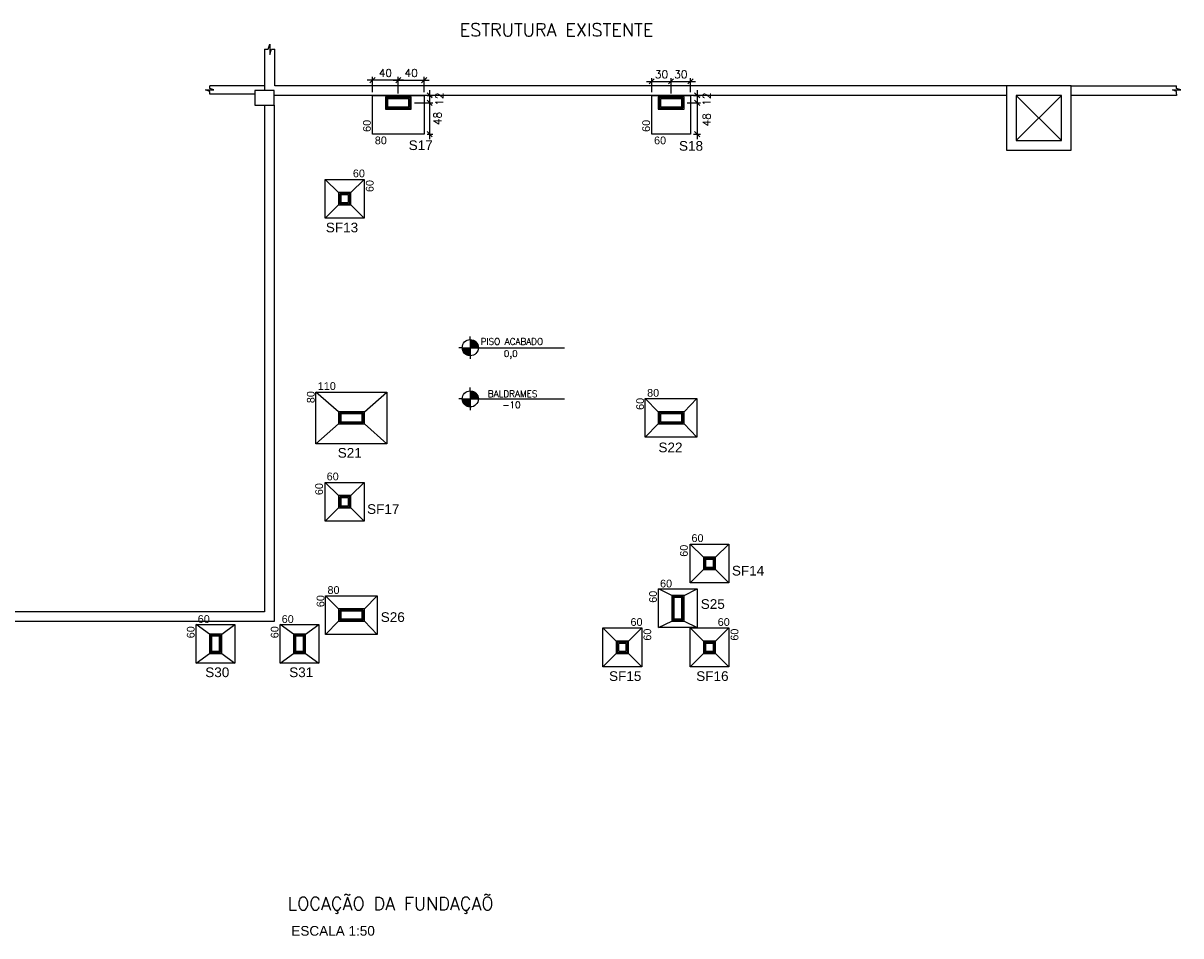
# Model space of a CAD drawing. Extents: x -5222 to 5932, y -4810 to 970.
# Tile 4 of 7: x 1784 to 3577, y -4810 to -3396. Entities that reach past the tile are written whole.
import ezdxf

# ---------------------------------------------------------------- set-up
doc = ezdxf.new("R2010")
doc.units = 0
doc.header["$MEASUREMENT"] = 0
doc.layers.get('0').update_dxf_attribs({"linetype": 'CONTINUOUS'})
doc.layers.get('Defpoints').update_dxf_attribs({"linetype": 'CONTINUOUS'})
doc.layers.add('1', color=7, linetype='CONTINUOUS')
doc.layers.add('5', color=3, linetype='CONTINUOUS')
doc.styles.get("Standard").update_dxf_attribs({"font": 'ROMANS.SHX'})
doc.dimstyles.get("Standard").update_dxf_attribs({"dimtxt": 0.18, "dimasz": 0.18, "dimexe": 0.18, "dimexo": 0.0625, "dimgap": 0.09, "dimtad": 0, "dimtih": 1, "dimtoh": 1, "dimdec": 4, "dimzin": 0, "dimdsep": 46, "dimtxsty": 'Standard', "dimcen": 0.09, "dimadec": 0, "dimazin": 0, "dimtfac": 1, "dimtdec": 4, "dimtofl": 0, "dimtmove": 0, "dimatfit": 3, "dimfxl": 0, "dimtolj": 1, "dimtzin": 0, "dimarcsym": 0})

# ---------------------------------------------------------------- blocks, each defined once
blk = doc.blocks.new('_Oblique')
at = {"color": 0, "linetype": 'ByBlock', "lineweight": -2}
blk.add_line((-0.5, -0.5), (0.5, 0.5), dxfattribs=at)
blk = doc.blocks.new('*D30')
at = {"color": 0, "linetype": 'Continuous', "lineweight": -3}
blk.add_line((2372.9, -3484.4), (2316.9, -3484.4), dxfattribs=at)
at = {"color": 0, "linetype": 'Continuous', "lineweight": -2}
for p, q in [((2324.9, -3503.1), (2324.9, -3479.4)), ((2364.9, -3505.2), (2364.9, -3479.4))]:
    blk.add_line(p, q, dxfattribs=at)
at = {"layer": 'Defpoints', "color": 0, "linetype": 'Continuous'}
for p in [(2324.9, -3484.4), (2324.9, -3508.1), (2364.9, -3510.2)]:
    blk.add_point(p, dxfattribs=at)
at = {"color": 0, "linetype": 'Continuous', "lineweight": -3, "xscale": 8, "yscale": 8, "zscale": 8, "rotation": 180}
blk.add_blockref('_Oblique', (2324.9, -3484.4), dxfattribs=at)
at = {"color": 0, "linetype": 'Continuous', "lineweight": -3, "xscale": 8, "yscale": 8, "zscale": 8}
blk.add_blockref('_Oblique', (2364.9, -3484.4), dxfattribs=at)
at = {"color": 0, "linetype": 'Continuous', "insert": (2344.9, -3473.4), "char_height": 12, "attachment_point": 5}
blk.add_mtext('\\A1;40', dxfattribs=at)
blk = doc.blocks.new('*D31')
at = {"color": 0, "linetype": 'Continuous', "lineweight": -3}
blk.add_line((2356.9, -3484.4), (2412.9, -3484.4), dxfattribs=at)
at = {"color": 0, "linetype": 'Continuous', "lineweight": -2}
for p, q in [((2364.9, -3505.2), (2364.9, -3479.4)), ((2404.9, -3503.1), (2404.9, -3479.4))]:
    blk.add_line(p, q, dxfattribs=at)
at = {"layer": 'Defpoints', "color": 0, "linetype": 'Continuous'}
for p in [(2404.9, -3484.4), (2364.9, -3510.2), (2404.9, -3508.1)]:
    blk.add_point(p, dxfattribs=at)
at = {"color": 0, "linetype": 'Continuous', "lineweight": -3, "xscale": 8, "yscale": 8, "zscale": 8, "rotation": 180}
blk.add_blockref('_Oblique', (2364.9, -3484.4), dxfattribs=at)
at = {"color": 0, "linetype": 'Continuous', "lineweight": -3, "xscale": 8, "yscale": 8, "zscale": 8}
blk.add_blockref('_Oblique', (2404.9, -3484.4), dxfattribs=at)
at = {"color": 0, "linetype": 'Continuous', "insert": (2384.9, -3473.4), "char_height": 12, "attachment_point": 5}
blk.add_mtext('\\A1;40', dxfattribs=at)
blk = doc.blocks.new('*D32')
at = {"color": 0, "linetype": 'Continuous', "lineweight": -2}
for p, q in [((2409.9, -3508.1), (2418.5, -3508.1)), ((2389.9, -3519.7), (2418.5, -3519.7))]:
    blk.add_line(p, q, dxfattribs=at)
at = {"color": 0, "linetype": 'Continuous', "lineweight": -3}
blk.add_line((2413.5, -3500.1), (2413.5, -3527.7), dxfattribs=at)
at = {"layer": 'Defpoints', "color": 0, "linetype": 'Continuous'}
for p in [(2404.9, -3508.1), (2384.9, -3519.7), (2413.5, -3519.7)]:
    blk.add_point(p, dxfattribs=at)
at = {"color": 0, "linetype": 'Continuous', "lineweight": -3, "xscale": 8, "yscale": 8, "zscale": 8}
for p, rotation in [((2413.5, -3508.1), 90), ((2413.5, -3519.7), 270)]:
    blk.add_blockref('_Oblique', p, dxfattribs=dict(at, rotation=rotation))
at = {"color": 0, "linetype": 'Continuous', "insert": (2428.7, -3513.9), "char_height": 12, "attachment_point": 5, "rotation": 90}
blk.add_mtext('\\A1;12', dxfattribs=at)
blk = doc.blocks.new('*D33')
at = {"color": 0, "linetype": 'Continuous', "lineweight": -3}
blk.add_line((2413.5, -3511.7), (2413.5, -3576.1), dxfattribs=at)
at = {"color": 0, "linetype": 'Continuous', "lineweight": -2}
for p, q in [((2390, -3519.7), (2418.5, -3519.7)), ((2409.9, -3568.1), (2418.5, -3568.1))]:
    blk.add_line(p, q, dxfattribs=at)
at = {"layer": 'Defpoints', "color": 0, "linetype": 'Continuous'}
for p in [(2385, -3519.7), (2404.9, -3568.1), (2413.5, -3568.1)]:
    blk.add_point(p, dxfattribs=at)
at = {"color": 0, "linetype": 'Continuous', "lineweight": -3, "xscale": 8, "yscale": 8, "zscale": 8}
for p, rotation in [((2413.5, -3519.7), 90), ((2413.5, -3568.1), 270)]:
    blk.add_blockref('_Oblique', p, dxfattribs=dict(at, rotation=rotation))
at = {"color": 0, "linetype": 'Continuous', "insert": (2425.7, -3543.9), "char_height": 12, "attachment_point": 5, "rotation": 90}
blk.add_mtext('\\A1;48', dxfattribs=at)
blk = doc.blocks.new('*D34')
at = {"color": 0, "linetype": 'Continuous', "lineweight": -3}
blk.add_line((2749.4, -3486.4), (2795.4, -3486.4), dxfattribs=at)
at = {"color": 0, "linetype": 'Continuous', "lineweight": -2}
for p, q in [((2757.4, -3503.1), (2757.4, -3481.4)), ((2787.4, -3505.2), (2787.4, -3481.4))]:
    blk.add_line(p, q, dxfattribs=at)
at = {"layer": 'Defpoints', "color": 0, "linetype": 'Continuous'}
for p in [(2787.4, -3486.4), (2757.4, -3508.1), (2787.4, -3510.2)]:
    blk.add_point(p, dxfattribs=at)
at = {"color": 0, "linetype": 'Continuous', "lineweight": -3, "xscale": 8, "yscale": 8, "zscale": 8, "rotation": 180}
blk.add_blockref('_Oblique', (2757.4, -3486.4), dxfattribs=at)
at = {"color": 0, "linetype": 'Continuous', "lineweight": -3, "xscale": 8, "yscale": 8, "zscale": 8}
blk.add_blockref('_Oblique', (2787.4, -3486.4), dxfattribs=at)
at = {"color": 0, "linetype": 'Continuous', "insert": (2772.4, -3475.4), "char_height": 12, "attachment_point": 5}
blk.add_mtext('\\A1;30', dxfattribs=at)
blk = doc.blocks.new('*D35')
at = {"color": 0, "linetype": 'Continuous', "lineweight": -3}
blk.add_line((2779.4, -3486.4), (2825.4, -3486.4), dxfattribs=at)
at = {"color": 0, "linetype": 'Continuous', "lineweight": -2}
for p, q in [((2787.4, -3505.1), (2787.4, -3481.4)), ((2817.4, -3503.1), (2817.4, -3481.4))]:
    blk.add_line(p, q, dxfattribs=at)
at = {"layer": 'Defpoints', "color": 0, "linetype": 'Continuous'}
for p in [(2817.4, -3486.4), (2787.4, -3510.1), (2817.4, -3508.1)]:
    blk.add_point(p, dxfattribs=at)
at = {"color": 0, "linetype": 'Continuous', "lineweight": -3, "xscale": 8, "yscale": 8, "zscale": 8, "rotation": 180}
blk.add_blockref('_Oblique', (2787.4, -3486.4), dxfattribs=at)
at = {"color": 0, "linetype": 'Continuous', "lineweight": -3, "xscale": 8, "yscale": 8, "zscale": 8}
blk.add_blockref('_Oblique', (2817.4, -3486.4), dxfattribs=at)
at = {"color": 0, "linetype": 'Continuous', "insert": (2802.4, -3475.4), "char_height": 12, "attachment_point": 5}
blk.add_mtext('\\A1;30', dxfattribs=at)
blk = doc.blocks.new('*D36')
at = {"color": 0, "linetype": 'Continuous', "lineweight": -2}
for p, q in [((2822.4, -3508.1), (2832.8, -3508.1)), ((2812.4, -3519.7), (2832.8, -3519.7))]:
    blk.add_line(p, q, dxfattribs=at)
at = {"color": 0, "linetype": 'Continuous', "lineweight": -3}
blk.add_line((2827.8, -3500.1), (2827.8, -3527.7), dxfattribs=at)
at = {"layer": 'Defpoints', "color": 0, "linetype": 'Continuous'}
for p in [(2817.4, -3508.1), (2807.4, -3519.7), (2827.8, -3519.7)]:
    blk.add_point(p, dxfattribs=at)
at = {"color": 0, "linetype": 'Continuous', "lineweight": -3, "xscale": 8, "yscale": 8, "zscale": 8}
for p, rotation in [((2827.8, -3508.1), 90), ((2827.8, -3519.7), 270)]:
    blk.add_blockref('_Oblique', p, dxfattribs=dict(at, rotation=rotation))
at = {"color": 0, "linetype": 'Continuous', "insert": (2842.4, -3513.9), "char_height": 12, "attachment_point": 5, "rotation": 90}
blk.add_mtext('\\A1;12', dxfattribs=at)
blk = doc.blocks.new('*D37')
at = {"color": 0, "linetype": 'Continuous', "lineweight": -3}
blk.add_line((2827.8, -3511.7), (2827.8, -3576.1), dxfattribs=at)
at = {"color": 0, "linetype": 'Continuous', "lineweight": -2}
for p, q in [((2812.5, -3519.7), (2832.8, -3519.7)), ((2822.4, -3568.1), (2832.8, -3568.1))]:
    blk.add_line(p, q, dxfattribs=at)
at = {"layer": 'Defpoints', "color": 0, "linetype": 'Continuous'}
for p in [(2807.5, -3519.7), (2817.4, -3568.1), (2827.8, -3568.1)]:
    blk.add_point(p, dxfattribs=at)
at = {"color": 0, "linetype": 'Continuous', "lineweight": -3, "xscale": 8, "yscale": 8, "zscale": 8}
for p, rotation in [((2827.8, -3519.7), 90), ((2827.8, -3568.1), 270)]:
    blk.add_blockref('_Oblique', p, dxfattribs=dict(at, rotation=rotation))
at = {"color": 0, "linetype": 'Continuous', "insert": (2842.4, -3546), "char_height": 12, "attachment_point": 5, "rotation": 90}
blk.add_mtext('\\A1;48', dxfattribs=at)

msp = doc.modelspace()

# ---------------------------------------------------------------- linework, layer by layer
at = {"linetype": 'Continuous'}
for p, q in [((2272.4455, -3658.6534), (2251.9455, -3638.1534)), ((2291.4455, -3658.6534), (2311.9455, -3638.1534)), ((2272.4455, -3677.6534), (2251.9455, -3698.1534)), ((2291.4455, -3677.6534), (2311.9455, -3698.1534)), ((2272.4455, -3998.1534), (2237.4455, -3967.6535)), ((2312.4455, -3998.1534), (2347.4455, -3967.6535)), ((2767.4467, -3998.1563), (2747.4467, -3977.6563)), ((2807.4467, -3998.1563), (2827.4467, -3977.6563)), ((2272.4464, -4017.1563), (2237.4455, -4047.6535)), ((2312.4464, -4017.1563), (2347.4455, -4047.6535)), ((2767.4467, -4017.1563), (2747.4467, -4037.6563)), ((2827.4467, -4037.6563), (2807.4467, -4017.1563)), ((2272.4455, -4128.1534), (2251.9455, -4107.6534)), ((2291.4455, -4128.1534), (2311.9455, -4107.6534)), ((2272.4455, -4147.1534), (2251.9455, -4167.6534)), ((2291.4455, -4147.1534), (2311.9455, -4167.6534)), ((2837.4467, -4223.6482), (2816.9467, -4203.1482)), ((2856.4467, -4223.6482), (2876.9467, -4203.1482)), ((2837.4467, -4242.6482), (2816.9467, -4263.1482)), ((2856.4467, -4242.6482), (2876.9467, -4263.1482)), ((2272.4464, -4303.6565), (2252.4464, -4283.1565)), ((2312.4464, -4303.6565), (2332.4464, -4283.1565)), ((2788.4467, -4282.6565), (2767.9467, -4272.6565)), ((2807.4467, -4282.6565), (2827.9467, -4272.6565)), ((2072.4462, -4342.6483), (2051.9462, -4327.6483)), ((2091.4462, -4342.6483), (2111.9462, -4327.6483)), ((2202.4464, -4342.6483), (2181.9464, -4327.6483)), ((2221.4463, -4342.6483), (2241.9464, -4327.6483)), ((2272.4464, -4322.6565), (2252.4464, -4343.1565)), ((2332.4464, -4343.1565), (2312.4464, -4322.6565)), ((2702.4123, -4353.6482), (2681.9123, -4333.1482)), ((2721.4123, -4353.6482), (2741.9123, -4333.1482)), ((2767.9467, -4332.6565), (2788.4467, -4322.6565)), ((2807.4467, -4322.6565), (2827.9467, -4332.6565)), ((2837.4467, -4353.6482), (2816.9467, -4333.1482)), ((2856.4467, -4353.6482), (2876.9467, -4333.1482)), ((2051.9462, -4387.6483), (2072.4462, -4372.6483)), ((2091.4462, -4372.6483), (2111.9462, -4387.6483)), ((2181.9464, -4387.6483), (2202.4464, -4372.6483)), ((2221.4463, -4372.6483), (2241.9464, -4387.6483)), ((2702.4123, -4372.6482), (2681.9123, -4393.1482)), ((2721.4123, -4372.6482), (2741.9123, -4393.1482)), ((2837.4467, -4372.6482), (2816.9467, -4393.1482)), ((2856.4467, -4372.6482), (2876.9467, -4393.1482))]:
    msp.add_line(p, q, dxfattribs=at)
for points in [[(2324.9464, -3568.1477), (2324.9464, -3508.1477), (2404.9464, -3508.1477), (2404.9464, -3568.1477)], [(2757.4467, -3508.1477), (2817.4467, -3508.1477), (2817.4467, -3568.1477), (2757.4467, -3568.1477)], [(2251.9455, -3638.1534), (2311.9455, -3638.1534), (2311.9455, -3698.1534), (2251.9455, -3698.1534)], [(2237.4455, -3967.6535), (2347.4455, -3967.6535), (2347.4455, -4047.6535), (2237.4455, -4047.6535)], [(2827.4467, -4037.6563), (2747.4467, -4037.6563), (2747.4467, -3977.6563), (2827.4467, -3977.6563)], [(2251.9455, -4107.6534), (2311.9455, -4107.6534), (2311.9455, -4167.6534), (2251.9455, -4167.6534)], [(2816.9467, -4203.1482), (2876.9467, -4203.1482), (2876.9467, -4263.1482), (2816.9467, -4263.1482)], [(2332.4464, -4343.1565), (2252.4464, -4343.1565), (2252.4464, -4283.1565), (2332.4464, -4283.1565)], [(2767.9467, -4332.6565), (2767.9467, -4272.6565), (2827.9467, -4272.6565), (2827.9467, -4332.6565)], [(2051.9462, -4387.6483), (2051.9462, -4327.6483), (2111.9462, -4327.6483), (2111.9462, -4387.6483)], [(2181.9464, -4387.6483), (2181.9464, -4327.6483), (2241.9464, -4327.6483), (2241.9464, -4387.6483)], [(2681.9123, -4333.1482), (2741.9123, -4333.1482), (2741.9123, -4393.1482), (2681.9123, -4393.1482)], [(2816.9467, -4333.1482), (2876.9467, -4333.1482), (2876.9467, -4393.1482), (2816.9467, -4393.1482)]]:
    msp.add_lwpolyline(points, close=True, dxfattribs=at)
at = {"layer": '1', "linetype": 'Continuous'}
for p, q in [((2157.9463, -3436.5453), (2157.9463, -3500.6477)), ((2173.9463, -3493.1477), (2173.9463, -3436.5453)), ((2157.9463, -3493.1477), (2072.8206, -3493.1477)), ((3306.947, -3493.1477), (2173.9463, -3493.1477)), ((3306.947, -3493.1477), (3306.947, -3593.1478)), ((3406.9471, -3493.1477), (3306.947, -3493.1477)), ((3406.9471, -3593.1478), (3406.9471, -3493.1477)), ((3406.9471, -3493.1477), (3570.4472, -3493.1477)), ((2142.9463, -3506.1477), (2072.8206, -3506.1477)), ((2142.9463, -3500.6477), (2142.9463, -3523.1478)), ((2172.9463, -3500.6477), (2142.9463, -3500.6477)), ((2172.9463, -3523.1478), (2172.9463, -3500.6477)), ((3306.947, -3508.1477), (2172.9463, -3508.1477)), ((3321.947, -3508.1477), (3321.947, -3578.1478)), ((3391.9471, -3508.1477), (3321.947, -3508.1477)), ((3321.947, -3508.1477), (3391.9471, -3578.1478)), ((3321.947, -3578.1478), (3391.9471, -3508.1477)), ((3391.9471, -3578.1478), (3391.9471, -3508.1477)), ((3570.4472, -3508.1477), (3406.9471, -3508.1477)), ((3570.4472, -3506.1477), (3570.4472, -3508.1477)), ((2142.9463, -3523.1478), (2172.9463, -3523.1478)), ((2157.9463, -3523.1478), (2157.9463, -4308.1483)), ((2172.9463, -3523.1478), (2172.9463, -4323.1483)), ((3321.947, -3578.1478), (3391.9471, -3578.1478)), ((3306.947, -3593.1478), (3406.9471, -3593.1478)), ((2476.4206, -3886.4189), (2476.4206, -3881.4189)), ((2476.4206, -3886.4189), (2476.4206, -3911.4189)), ((2476.4206, -3887.0262), (2480.2698, -3887.0262)), ((2476.4206, -3887.8191), (2482.1691, -3887.8191)), ((2476.4206, -3888.612), (2483.4929, -3888.612)), ((2476.4206, -3889.4048), (2484.5281, -3889.4048)), ((2476.4206, -3890.1976), (2485.3755, -3890.1976)), ((2463.9207, -3898.9189), (2458.9206, -3898.9189)), ((2476.4206, -3899.7117), (2463.9206, -3899.7117)), ((2463.9207, -3898.9189), (2488.9207, -3898.9189)), ((2476.4206, -3900.5046), (2464.0216, -3900.5046)), ((2476.4206, -3901.2974), (2464.149, -3901.2974)), ((2476.4206, -3902.0902), (2464.3296, -3902.0902)), ((2476.4206, -3902.883), (2464.5658, -3902.883)), ((2476.4206, -3903.6759), (2464.8612, -3903.6759)), ((2476.4206, -3904.4688), (2465.2202, -3904.4688)), ((2476.4206, -3905.2616), (2465.6493, -3905.2616)), ((2476.4206, -3906.0544), (2466.1574, -3906.0544)), ((2476.4206, -3906.8473), (2466.7568, -3906.8473)), ((2476.4206, -3907.6401), (2467.4657, -3907.6401)), ((2476.4206, -3908.433), (2468.313, -3908.433)), ((2476.4206, -3890.9904), (2486.0845, -3890.9904)), ((2476.4206, -3891.7833), (2486.6839, -3891.7833)), ((2476.4206, -3892.5762), (2487.1919, -3892.5762)), ((2476.4206, -3893.369), (2487.6211, -3893.369)), ((2476.4206, -3894.1618), (2487.9801, -3894.1618)), ((2476.4206, -3894.9547), (2488.2754, -3894.9547)), ((2476.4206, -3895.7475), (2488.5117, -3895.7475)), ((2476.4206, -3896.5404), (2488.6922, -3896.5404)), ((2476.4206, -3897.3332), (2488.8196, -3897.3332)), ((2476.4206, -3898.126), (2488.9207, -3898.126)), ((2488.9207, -3898.9189), (2622.4054, -3898.9189)), ((2476.4206, -3909.2258), (2469.3483, -3909.2258)), ((2476.4206, -3910.0187), (2470.6721, -3910.0187)), ((2476.4206, -3910.8115), (2472.5716, -3910.8115)), ((2476.4206, -3911.4189), (2476.4206, -3916.4189)), ((2476.4206, -3965.8104), (2476.4206, -3960.8104)), ((2463.9207, -3978.3104), (2458.9206, -3978.3104)), ((2476.4206, -3979.1032), (2463.9206, -3979.1032)), ((2463.9207, -3978.3104), (2488.9207, -3978.3104)), ((2476.4206, -3979.896), (2464.0216, -3979.896)), ((2476.4206, -3965.8104), (2476.4206, -3990.8104)), ((2476.4206, -3966.4178), (2480.2698, -3966.4178)), ((2476.4206, -3967.2106), (2482.1691, -3967.2106)), ((2476.4206, -3968.0034), (2483.4929, -3968.0034)), ((2476.4206, -3968.7963), (2484.5281, -3968.7963)), ((2476.4206, -3969.5891), (2485.3755, -3969.5891)), ((2476.4206, -3970.382), (2486.0845, -3970.382)), ((2476.4206, -3971.1748), (2486.6839, -3971.1748)), ((2476.4206, -3971.9677), (2487.1919, -3971.9677)), ((2476.4206, -3972.7605), (2487.6211, -3972.7605)), ((2476.4206, -3973.5533), (2487.9801, -3973.5533)), ((2476.4206, -3974.3462), (2488.2754, -3974.3462)), ((2476.4206, -3975.139), (2488.5117, -3975.139)), ((2476.4206, -3975.9319), (2488.6922, -3975.9319)), ((2476.4206, -3976.7247), (2488.8196, -3976.7247)), ((2476.4206, -3977.5175), (2488.9207, -3977.5175)), ((2488.9207, -3978.3104), (2622.4054, -3978.3104)), ((2476.4206, -3980.6889), (2464.149, -3980.6889)), ((2476.4206, -3981.4817), (2464.3296, -3981.4817)), ((2476.4206, -3982.2746), (2464.5658, -3982.2746)), ((2476.4206, -3983.0675), (2464.8612, -3983.0675)), ((2476.4206, -3983.8602), (2465.2202, -3983.8602)), ((2476.4206, -3984.6531), (2465.6493, -3984.6531)), ((2476.4206, -3985.4459), (2466.1574, -3985.4459)), ((2476.4206, -3986.2388), (2466.7568, -3986.2388)), ((2476.4206, -3987.0316), (2467.4657, -3987.0316)), ((2476.4206, -3987.8245), (2468.313, -3987.8245)), ((2476.4206, -3988.6173), (2469.3483, -3988.6173)), ((2476.4206, -3989.4101), (2470.6721, -3989.4101)), ((2476.4206, -3990.203), (2472.5716, -3990.203)), ((2476.4206, -3990.8104), (2476.4206, -3995.8104)), ((2157.9463, -4308.1483), (1341.4458, -4308.1483)), ((2172.9463, -4323.1483), (626.9453, -4323.1483))]:
    msp.add_line(p, q, dxfattribs=at)
for points in [[(2157.9463, -3436.5453), (2163.2797, -3436.5453), (2165.9463, -3428.5453), (2165.9463, -3444.5453), (2168.613, -3436.5453), (2173.9463, -3436.5453)], [(2072.8206, -3506.1477), (2072.8206, -3501.8144), (2066.3206, -3499.6478), (2079.3206, -3499.6478), (2072.8206, -3497.4811), (2072.8206, -3493.1477)], [(3570.4472, -3506.1477), (3570.4472, -3501.8144), (3563.9472, -3499.6478), (3576.9472, -3499.6478), (3570.4472, -3497.4811), (3570.4472, -3493.1477)], [(2344.9464, -3529.156), (2384.9464, -3529.156), (2384.9464, -3510.156), (2344.9464, -3510.156), (2344.9464, -3529.156)], [(2346.6714, -3527.431), (2383.2214, -3527.431), (2383.2214, -3511.881), (2346.6714, -3511.881), (2346.6714, -3527.431)], [(2348.3964, -3525.706), (2381.4964, -3525.706), (2381.4964, -3513.606), (2348.3964, -3513.606), (2348.3964, -3525.706)], [(2767.4467, -3529.156), (2807.4467, -3529.156), (2807.4467, -3510.156), (2767.4467, -3510.156), (2767.4467, -3529.156)], [(2769.1717, -3527.431), (2805.7217, -3527.431), (2805.7217, -3511.881), (2769.1717, -3511.881), (2769.1717, -3527.431)], [(2770.8967, -3525.706), (2803.9967, -3525.706), (2803.9967, -3513.606), (2770.8967, -3513.606), (2770.8967, -3525.706)], [(2272.4455, -3677.6534), (2291.4455, -3677.6534), (2291.4455, -3658.6534), (2272.4455, -3658.6534), (2272.4455, -3677.6534)], [(2274.1705, -3675.9284), (2289.7205, -3675.9284), (2289.7205, -3660.3784), (2274.1705, -3660.3784), (2274.1705, -3675.9284)], [(2275.8955, -3674.2034), (2287.9955, -3674.2034), (2287.9955, -3662.1034), (2275.8955, -3662.1034), (2275.8955, -3674.2034)], [(2272.4464, -4017.1563), (2312.4464, -4017.1563), (2312.4464, -3998.1563), (2272.4464, -3998.1563), (2272.4464, -4017.1563)], [(2767.4467, -4017.1563), (2807.4467, -4017.1563), (2807.4467, -3998.1563), (2767.4467, -3998.1563), (2767.4467, -4017.1563)], [(2274.1714, -4015.4313), (2310.7214, -4015.4313), (2310.7214, -3999.8813), (2274.1714, -3999.8813), (2274.1714, -4015.4313)], [(2275.8964, -4013.7063), (2308.9964, -4013.7063), (2308.9964, -4001.6064), (2275.8964, -4001.6064), (2275.8964, -4013.7063)], [(2769.1717, -4015.4313), (2805.7217, -4015.4313), (2805.7217, -3999.8813), (2769.1717, -3999.8813), (2769.1717, -4015.4313)], [(2770.8967, -4013.7063), (2803.9967, -4013.7063), (2803.9967, -4001.6064), (2770.8967, -4001.6064), (2770.8967, -4013.7063)], [(2272.4455, -4147.1534), (2291.4455, -4147.1534), (2291.4455, -4128.1534), (2272.4455, -4128.1534), (2272.4455, -4147.1534)], [(2274.1705, -4145.4284), (2289.7205, -4145.4284), (2289.7205, -4129.8784), (2274.1705, -4129.8784), (2274.1705, -4145.4284)], [(2275.8955, -4143.7034), (2287.9955, -4143.7034), (2287.9955, -4131.6034), (2275.8955, -4131.6034), (2275.8955, -4143.7034)], [(2837.4467, -4242.6482), (2856.4468, -4242.6482), (2856.4468, -4223.6482), (2837.4467, -4223.6482), (2837.4467, -4242.6482)], [(2839.1717, -4240.9232), (2854.7218, -4240.9232), (2854.7218, -4225.3732), (2839.1717, -4225.3732), (2839.1717, -4240.9232)], [(2840.8967, -4239.1982), (2852.9968, -4239.1982), (2852.9968, -4227.0982), (2840.8967, -4227.0982), (2840.8967, -4239.1982)], [(2788.4467, -4322.6565), (2807.4467, -4322.6565), (2807.4467, -4282.6565), (2788.4467, -4282.6565), (2788.4467, -4322.6565)], [(2790.1717, -4320.9315), (2805.7217, -4320.9315), (2805.7217, -4284.3815), (2790.1717, -4284.3815), (2790.1717, -4320.9315)], [(2791.8967, -4319.2065), (2803.9967, -4319.2065), (2803.9967, -4286.1065), (2791.8967, -4286.1065), (2791.8967, -4319.2065)], [(2272.4464, -4322.6565), (2312.4464, -4322.6565), (2312.4464, -4303.6565), (2272.4464, -4303.6565), (2272.4464, -4322.6565)], [(2274.1714, -4320.9315), (2310.7214, -4320.9315), (2310.7214, -4305.3815), (2274.1714, -4305.3815), (2274.1714, -4320.9315)], [(2275.8964, -4319.2065), (2308.9964, -4319.2065), (2308.9964, -4307.1065), (2275.8964, -4307.1065), (2275.8964, -4319.2065)], [(2072.4462, -4372.6483), (2091.4463, -4372.6483), (2091.4463, -4342.6483), (2072.4462, -4342.6483), (2072.4462, -4372.6483)], [(2074.1712, -4370.9233), (2089.7213, -4370.9233), (2089.7213, -4344.3733), (2074.1712, -4344.3733), (2074.1712, -4370.9233)], [(2075.8962, -4369.1983), (2087.9963, -4369.1983), (2087.9963, -4346.0983), (2075.8962, -4346.0983), (2075.8962, -4369.1983)], [(2202.4464, -4372.6483), (2221.4463, -4372.6483), (2221.4463, -4342.6483), (2202.4464, -4342.6483), (2202.4464, -4372.6483)], [(2204.1714, -4370.9233), (2219.7213, -4370.9233), (2219.7213, -4344.3733), (2204.1714, -4344.3733), (2204.1714, -4370.9233)], [(2205.8964, -4369.1983), (2217.9963, -4369.1983), (2217.9963, -4346.0983), (2205.8964, -4346.0983), (2205.8964, -4369.1983)], [(2702.4123, -4372.6483), (2721.4123, -4372.6483), (2721.4123, -4353.6482), (2702.4123, -4353.6482), (2702.4123, -4372.6483)], [(2704.1373, -4370.9233), (2719.6873, -4370.9233), (2719.6873, -4355.3732), (2704.1373, -4355.3732), (2704.1373, -4370.9233)], [(2837.4467, -4372.6483), (2856.4468, -4372.6483), (2856.4468, -4353.6482), (2837.4467, -4353.6482), (2837.4467, -4372.6483)], [(2839.1717, -4370.9233), (2854.7218, -4370.9233), (2854.7218, -4355.3732), (2839.1717, -4355.3732), (2839.1717, -4370.9233)], [(2705.8623, -4369.1983), (2717.9623, -4369.1983), (2717.9623, -4357.0982), (2705.8623, -4357.0982), (2705.8623, -4369.1983)], [(2840.8967, -4369.1983), (2852.9968, -4369.1983), (2852.9968, -4357.0982), (2840.8967, -4357.0982), (2840.8967, -4369.1983)]]:
    msp.add_lwpolyline(points, dxfattribs=at)
for centre in [(2476.4206, -3898.9189), (2476.4206, -3978.3104)]:
    msp.add_circle(centre, 12.5, dxfattribs=at)

# ---------------------------------------------------------------- texts
at = {"linetype": 'Continuous', "char_height": 12, "attachment_point": 1, "rotation": 90}
for s, insert in [('{\\f@Arial Unicode MS|b0|i0|c0|p34;60}', (2310.2983, -3564.6053)), ('{\\f@Arial Unicode MS|b0|i0|c0|p34;60}', (2742.7985, -3564.6053)), ('{\\f@Arial Unicode MS|b0|i0|c0|p34;60}', (2314.6897, -3657.8106)), ('\\pt12;{\\f@Arial Unicode MS|b0|i0|c0|p34;80}', (2223.4015, -3984.8562)), ('\\pt12;{\\f@Arial Unicode MS|b0|i0|c0|p34;60}', (2733.483, -3995.3677)), ('{\\f@Arial Unicode MS|b0|i0|c0|p34;60}', (2236.2875, -4127.3106)), ('{\\f@Arial Unicode MS|b0|i0|c0|p34;60}', (2801.2887, -4222.8054)), ('\\pt12;{\\f@Arial Unicode MS|b0|i0|c0|p34;60}', (2238.4827, -4300.8679)), ('\\pt12;{\\f@Arial Unicode MS|b0|i0|c0|p34;60}', (2753.4234, -4294.1111)), ('\\pt12;{\\f@Arial Unicode MS|b0|i0|c0|p34;60}', (2037.4229, -4349.1029)), ('\\pt12;{\\f@Arial Unicode MS|b0|i0|c0|p34;60}', (2167.423, -4349.1029)), ('{\\f@Arial Unicode MS|b0|i0|c0|p34;60}', (2744.6565, -4352.8054)), ('{\\f@Arial Unicode MS|b0|i0|c0|p34;60}', (2879.691, -4352.8054))]:
    msp.add_mtext_dynamic_manual_height_columns(s, width=94.048594, gutter_width=1, heights=[0], dxfattribs=dict(at, insert=insert))
at = {"linetype": 'Continuous', "attachment_point": 1}
for s, width, insert, char_height in [('{\\f@Arial Unicode MS|b0|i0|c0|p34;80}', 94.048594, (2328.5689, -3571.7849), 12), ('{\\f@Arial Unicode MS|b0|i0|c0|p34;S17}', 94.048594, (2381.0497, -3577.7519), 15), ('{\\f@Arial Unicode MS|b0|i0|c0|p34;60}', 94.048594, (2761.0692, -3571.7849), 12), ('{\\f@Arial Unicode MS|b0|i0|c0|p34;S18}', 94.048594, (2799.7182, -3578.7618), 15), ('{\\f@Arial Unicode MS|b0|i0|c0|p34;60}', 94.048594, (2294.6344, -3622.918), 12), ('{\\f@Arial Unicode MS|b0|i0|c0|p34;SF13}', 94.048594, (2252.6934, -3705.2308), 15), ('{\\f@Arial Unicode MS|b0|i0|c0|p34;110}', 94.048594, (2240.2214, -3952.3931), 12), ('{\\f@Arial Unicode MS|b0|i0|c0|p34;80}', 94.048594, (2750.3029, -3962.9046), 12), ('{\\f@Arial Unicode MS|b0|i0|c0|p34;S22}', 94.048594, (2767.8593, -4045.9382), 15), ('{\\f@Arial Unicode MS|b0|i0|c0|p34;S21}', 94.048594, (2271.1122, -4054.3447), 15), ('{\\f@Arial Unicode MS|b0|i0|c0|p34;60}', 94.048594, (2254.0276, -4092.418), 12), ('{\\f@Arial Unicode MS|b0|i0|c0|p34;SF17}', 94.048594, (2316.6269, -4141.4313), 15), ('{\\f@Arial Unicode MS|b0|i0|c0|p34;60}', 94.048594, (2819.0289, -4187.9128), 12), ('{\\f@Arial Unicode MS|b0|i0|c0|p34;SF14}', 94.048594, (2881.6281, -4236.9261), 15), ('{\\f@Arial Unicode MS|b0|i0|c0|p34;60}', 94.048594, (2770.3514, -4258.3761), 12), ('{\\f@Arial Unicode MS|b0|i0|c0|p34;80}', 94.048594, (2255.3026, -4268.4047), 12), ('{\\f@Arial Unicode MS|b0|i0|c0|p34;S25}', 94.048594, (2833.3705, -4288.5692), 15), ('{\\f@Arial Unicode MS|b0|i0|c0|p34;60}', 94.048594, (2054.3509, -4313.3679), 12), ('{\\f@Arial Unicode MS|b0|i0|c0|p34;60}', 94.048594, (2184.351, -4313.3679), 12), ('{\\f@Arial Unicode MS|b0|i0|c0|p34;S26}', 94.048594, (2337.7556, -4308.8093), 15), ('{\\f@Arial Unicode MS|b0|i0|c0|p34;60}', 94.048594, (2724.6012, -4317.9128), 12), ('{\\f@Arial Unicode MS|b0|i0|c0|p34;60}', 94.048594, (2859.6356, -4317.9128), 12), ('{\\f@Arial Unicode MS|b0|i0|c0|p34;S30}', 94.048594, (2065.9576, -4394.3283), 15), ('{\\f@Arial Unicode MS|b0|i0|c0|p34;S31}', 94.048594, (2195.9577, -4394.3283), 15), ('{\\f@Arial Unicode MS|b0|i0|c0|p34;SF15}', 94.048594, (2691.3663, -4400.2256), 15), ('{\\f@Arial Unicode MS|b0|i0|c0|p34;SF16}', 94.048594, (2826.4007, -4400.2256), 15), ('{\\f@Arial Unicode MS|b0|i0|c0|p34;ESCALA 1:50}', 143.831287, (2199.3277, -4794.8766), 15)]:
    msp.add_mtext_dynamic_manual_height_columns(s, width=width, gutter_width=1, heights=[0], dxfattribs=dict(at, insert=insert, char_height=char_height))
at = {"layer": '1', "linetype": 'Continuous'}
for s, height, p in [('PISO ACABADO', 9.999981, (2492.3804, -3894.3977)), ('0,0', 9.99998, (2528.4937, -3913.1526)), ('BALDRAMES', 9.99998, (2503.6559, -3975.3444)), ('-10', 9.99998, (2526.1609, -3992.5442))]:
    msp.add_text(s, height=height, dxfattribs=at).set_placement(p)
at = {"layer": '5', "linetype": 'Continuous'}
for s, p in [('ESTRUTURA EXISTENTE', (2460.0159, -3416.4933)), ('LOCAÇÃO DA FUNDAÇAÕ', (2193.7319, -4770.0976))]:
    msp.add_text(s, height=20.000038, dxfattribs=at).set_placement(p)

# ---------------------------------------------------------------- dimensions: what is measured, and where the dimension line sits
at = {"color": 3, "linetype": 'Continuous'}
for base, p1, p2, picture, middle in [((2324.9464, -3484.3605), (2364.9464, -3510.156), (2324.9464, -3508.1477), '*D30', (2344.9464, -3473.3605)), ((2404.9464, -3484.3605), (2364.9464, -3510.156), (2404.9464, -3508.1477), '*D31', (2384.9464, -3473.3605)), ((2787.4467, -3486.3746), (2757.4467, -3508.1477), (2787.4467, -3510.156), '*D34', (2772.4467, -3475.3746)), ((2817.4467, -3486.3746), (2787.4467, -3510.0935), (2817.4467, -3508.1477), '*D35', (2802.4467, -3475.3746))]:
    dim = msp.add_linear_dim(base=base, p1=p1, p2=p2, dimstyle='Standard', override={"dimtxt": 12, "dimasz": 8, "dimexe": 5, "dimexo": 5, "dimgap": 5, "dimtad": 3, "dimtih": 0, "dimdec": 0, "dimblk1": 'Oblique', "dimblk2": 'Oblique', "dimsah": 1, "dimdle": 8, "dimtmove": 2, "dimlwd": 65533}, dxfattribs=at)
    dim.commit()
    dim.dimension.update_dxf_attribs({"geometry": picture, "text_midpoint": middle})
for base, p1, p2, picture, middle in [((2413.5089, -3519.656), (2404.9464, -3508.1477), (2384.9464, -3519.656), '*D32', (2428.6802, -3513.9019)), ((2413.5089, -3568.1477), (2385.0089, -3519.656), (2404.9464, -3568.1477), '*D33', (2425.7393, -3543.9019)), ((2827.759, -3519.656), (2817.4467, -3508.1477), (2807.4467, -3519.656), '*D36', (2842.3972, -3513.9019)), ((2827.759, -3568.1477), (2807.5092, -3519.656), (2817.4467, -3568.1477), '*D37', (2842.3972, -3545.9612))]:
    dim = msp.add_linear_dim(base=base, p1=p1, p2=p2, angle=90, dimstyle='Standard', override={"dimtxt": 12, "dimasz": 8, "dimexe": 5, "dimexo": 5, "dimgap": 5, "dimtad": 3, "dimtih": 0, "dimdec": 0, "dimblk1": 'Oblique', "dimblk2": 'Oblique', "dimsah": 1, "dimdle": 8, "dimtmove": 2, "dimlwd": 65533}, dxfattribs=at)
    dim.commit()
    dim.dimension.update_dxf_attribs({"geometry": picture, "text_midpoint": middle, "dimtype": 160})

doc.saveas('drawing.dxf')
